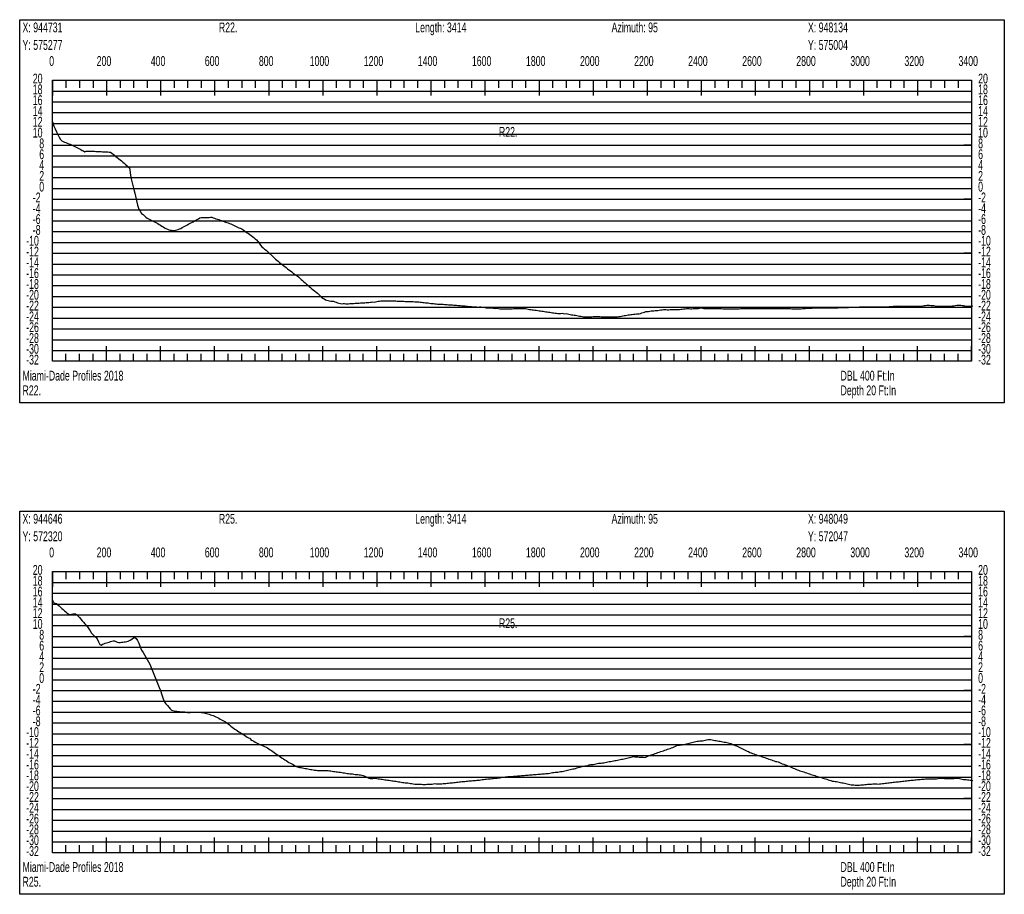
# Model space of a CAD drawing. Header units: feet. Extents: x 1 to 30, y -268 to -1.
# Tile 79 of 94: x 11.11 to 20.21, y -54.54 to -46.45. Entities that reach past the tile are written whole.
import ezdxf

# ---------------------------------------------------------------- set-up
doc = ezdxf.new("R2010")
doc.units = ezdxf.units.FT
doc.header["$MEASUREMENT"] = 0
doc.layers.add('LABELS', color=7, linetype='Continuous')
doc.layers.add('XSECTION', color=7, linetype='Continuous')

msp = doc.modelspace()

# ---------------------------------------------------------------- linework, layer by layer
at = {"layer": 'XSECTION', "color": 0, "linetype": 'Continuous'}
for points in [[(11.106, -46.45), (20.212, -46.45), (20.212, -49.995), (11.106, -49.995), (11.106, -46.45)], [(11.409, -47.01), (19.909, -47.01), (19.909, -49.61), (11.409, -49.61), (11.409, -47.01)], [(11.409, -47.01), (11.409, -47.151)], [(11.409, -47.01), (11.409, -47.151)], [(11.409, -47.01), (11.409, -47.08)], [(11.409, -47.01), (11.409, -47.08)], [(11.534, -47.01), (11.534, -47.08)], [(11.659, -47.01), (11.659, -47.08)], [(11.784, -47.01), (11.784, -47.08)], [(11.909, -47.01), (11.909, -47.151)], [(11.909, -47.01), (11.909, -47.08)], [(12.034, -47.01), (12.034, -47.08)], [(12.159, -47.01), (12.159, -47.08)], [(12.284, -47.01), (12.284, -47.08)], [(12.409, -47.01), (12.409, -47.151)], [(12.409, -47.01), (12.409, -47.08)], [(12.534, -47.01), (12.534, -47.08)], [(12.659, -47.01), (12.659, -47.08)], [(12.784, -47.01), (12.784, -47.08)], [(12.909, -47.01), (12.909, -47.151)], [(12.909, -47.01), (12.909, -47.08)], [(13.034, -47.01), (13.034, -47.08)], [(13.159, -47.01), (13.159, -47.08)], [(13.284, -47.01), (13.284, -47.08)], [(13.409, -47.01), (13.409, -47.151)], [(13.409, -47.01), (13.409, -47.08)], [(13.534, -47.01), (13.534, -47.08)], [(13.659, -47.01), (13.659, -47.08)], [(13.784, -47.01), (13.784, -47.08)], [(13.909, -47.01), (13.909, -47.151)], [(13.909, -47.01), (13.909, -47.08)], [(14.034, -47.01), (14.034, -47.08)], [(14.159, -47.01), (14.159, -47.08)], [(14.284, -47.01), (14.284, -47.08)], [(14.409, -47.01), (14.409, -47.151)], [(14.409, -47.01), (14.409, -47.08)], [(14.534, -47.01), (14.534, -47.08)], [(14.659, -47.01), (14.659, -47.08)], [(14.784, -47.01), (14.784, -47.08)], [(14.909, -47.01), (14.909, -47.151)], [(14.909, -47.01), (14.909, -47.08)], [(15.034, -47.01), (15.034, -47.08)], [(15.159, -47.01), (15.159, -47.08)], [(15.284, -47.01), (15.284, -47.08)], [(15.409, -47.01), (15.409, -47.151)], [(15.409, -47.01), (15.409, -47.08)], [(15.534, -47.01), (15.534, -47.08)], [(15.659, -47.01), (15.659, -47.08)], [(15.784, -47.01), (15.784, -47.08)], [(15.909, -47.01), (15.909, -47.151)], [(15.909, -47.01), (15.909, -47.08)], [(16.034, -47.01), (16.034, -47.08)], [(16.159, -47.01), (16.159, -47.08)], [(16.284, -47.01), (16.284, -47.08)], [(16.409, -47.01), (16.409, -47.151)], [(16.409, -47.01), (16.409, -47.08)], [(16.534, -47.01), (16.534, -47.08)], [(16.659, -47.01), (16.659, -47.08)], [(16.784, -47.01), (16.784, -47.08)], [(16.909, -47.01), (16.909, -47.151)], [(16.909, -47.01), (16.909, -47.08)], [(17.034, -47.01), (17.034, -47.08)], [(17.159, -47.01), (17.159, -47.08)], [(17.284, -47.01), (17.284, -47.08)], [(17.409, -47.01), (17.409, -47.151)], [(17.409, -47.01), (17.409, -47.08)], [(17.534, -47.01), (17.534, -47.08)], [(17.659, -47.01), (17.659, -47.08)], [(17.784, -47.01), (17.784, -47.08)], [(17.909, -47.01), (17.909, -47.151)], [(17.909, -47.01), (17.909, -47.08)], [(18.034, -47.01), (18.034, -47.08)], [(18.159, -47.01), (18.159, -47.08)], [(18.284, -47.01), (18.284, -47.08)], [(18.409, -47.01), (18.409, -47.151)], [(18.409, -47.01), (18.409, -47.08)], [(18.534, -47.01), (18.534, -47.08)], [(18.659, -47.01), (18.659, -47.08)], [(18.784, -47.01), (18.784, -47.08)], [(18.909, -47.01), (18.909, -47.151)], [(18.909, -47.01), (18.909, -47.08)], [(19.034, -47.01), (19.034, -47.08)], [(19.159, -47.01), (19.159, -47.08)], [(19.284, -47.01), (19.284, -47.08)], [(19.409, -47.01), (19.409, -47.151)], [(19.409, -47.01), (19.409, -47.08)], [(19.534, -47.01), (19.534, -47.08)], [(19.659, -47.01), (19.659, -47.08)], [(19.784, -47.01), (19.784, -47.08)], [(19.909, -47.01), (19.909, -47.151)], [(19.909, -47.01), (19.909, -47.08)], [(11.409, -47.61), (11.479, -47.61)], [(19.909, -47.61), (19.839, -47.61)], [(11.409, -48.11), (11.479, -48.11)], [(19.909, -48.11), (19.839, -48.11)], [(11.409, -48.61), (11.479, -48.61)], [(19.909, -48.61), (19.839, -48.61)], [(11.409, -49.11), (11.479, -49.11)], [(19.909, -49.11), (19.839, -49.11)], [(11.409, -49.61), (11.409, -49.469)], [(11.409, -49.61), (11.409, -49.469)], [(11.909, -49.61), (11.909, -49.469)], [(12.409, -49.61), (12.409, -49.469)], [(12.909, -49.61), (12.909, -49.469)], [(13.409, -49.61), (13.409, -49.469)], [(13.909, -49.61), (13.909, -49.469)], [(14.409, -49.61), (14.409, -49.469)], [(14.909, -49.61), (14.909, -49.469)], [(15.409, -49.61), (15.409, -49.469)], [(15.909, -49.61), (15.909, -49.469)], [(16.409, -49.61), (16.409, -49.469)], [(16.909, -49.61), (16.909, -49.469)], [(17.409, -49.61), (17.409, -49.469)], [(17.909, -49.61), (17.909, -49.469)], [(18.409, -49.61), (18.409, -49.469)], [(18.909, -49.61), (18.909, -49.469)], [(19.409, -49.61), (19.409, -49.469)], [(19.909, -49.61), (19.909, -49.469)], [(11.409, -49.61), (11.409, -49.54)], [(11.409, -49.61), (11.409, -49.54)], [(11.534, -49.61), (11.534, -49.54)], [(11.659, -49.61), (11.659, -49.54)], [(11.784, -49.61), (11.784, -49.54)], [(11.909, -49.61), (11.909, -49.54)], [(12.034, -49.61), (12.034, -49.54)], [(12.159, -49.61), (12.159, -49.54)], [(12.284, -49.61), (12.284, -49.54)], [(12.409, -49.61), (12.409, -49.54)], [(12.534, -49.61), (12.534, -49.54)], [(12.659, -49.61), (12.659, -49.54)], [(12.784, -49.61), (12.784, -49.54)], [(12.909, -49.61), (12.909, -49.54)], [(13.034, -49.61), (13.034, -49.54)], [(13.159, -49.61), (13.159, -49.54)], [(13.284, -49.61), (13.284, -49.54)], [(13.409, -49.61), (13.409, -49.54)], [(13.534, -49.61), (13.534, -49.54)], [(13.659, -49.61), (13.659, -49.54)], [(13.784, -49.61), (13.784, -49.54)], [(13.909, -49.61), (13.909, -49.54)], [(14.034, -49.61), (14.034, -49.54)], [(14.159, -49.61), (14.159, -49.54)], [(14.284, -49.61), (14.284, -49.54)], [(14.409, -49.61), (14.409, -49.54)], [(14.534, -49.61), (14.534, -49.54)], [(14.659, -49.61), (14.659, -49.54)], [(14.784, -49.61), (14.784, -49.54)], [(14.909, -49.61), (14.909, -49.54)], [(15.034, -49.61), (15.034, -49.54)], [(15.159, -49.61), (15.159, -49.54)], [(15.284, -49.61), (15.284, -49.54)], [(15.409, -49.61), (15.409, -49.54)], [(15.534, -49.61), (15.534, -49.54)], [(15.659, -49.61), (15.659, -49.54)], [(15.784, -49.61), (15.784, -49.54)], [(15.909, -49.61), (15.909, -49.54)], [(16.034, -49.61), (16.034, -49.54)], [(16.159, -49.61), (16.159, -49.54)], [(16.284, -49.61), (16.284, -49.54)], [(16.409, -49.61), (16.409, -49.54)], [(16.534, -49.61), (16.534, -49.54)], [(16.659, -49.61), (16.659, -49.54)], [(16.784, -49.61), (16.784, -49.54)], [(16.909, -49.61), (16.909, -49.54)], [(17.034, -49.61), (17.034, -49.54)], [(17.159, -49.61), (17.159, -49.54)], [(17.284, -49.61), (17.284, -49.54)], [(17.409, -49.61), (17.409, -49.54)], [(17.534, -49.61), (17.534, -49.54)], [(17.659, -49.61), (17.659, -49.54)], [(17.784, -49.61), (17.784, -49.54)], [(17.909, -49.61), (17.909, -49.54)], [(18.034, -49.61), (18.034, -49.54)], [(18.159, -49.61), (18.159, -49.54)], [(18.284, -49.61), (18.284, -49.54)], [(18.409, -49.61), (18.409, -49.54)], [(18.534, -49.61), (18.534, -49.54)], [(18.659, -49.61), (18.659, -49.54)], [(18.784, -49.61), (18.784, -49.54)], [(18.909, -49.61), (18.909, -49.54)], [(19.034, -49.61), (19.034, -49.54)], [(19.159, -49.61), (19.159, -49.54)], [(19.284, -49.61), (19.284, -49.54)], [(19.409, -49.61), (19.409, -49.54)], [(19.534, -49.61), (19.534, -49.54)], [(19.659, -49.61), (19.659, -49.54)], [(19.784, -49.61), (19.784, -49.54)], [(19.909, -49.61), (19.909, -49.54)], [(11.106, -50.995), (20.212, -50.995), (20.212, -54.54), (11.106, -54.54), (11.106, -50.995)], [(11.409, -51.555), (19.909, -51.555), (19.909, -54.155), (11.409, -54.155), (11.409, -51.555)], [(11.409, -51.555), (11.409, -51.696)], [(11.409, -51.555), (11.409, -51.696)], [(11.409, -51.555), (11.409, -51.625)], [(11.409, -51.555), (11.409, -51.625)], [(11.534, -51.555), (11.534, -51.625)], [(11.659, -51.555), (11.659, -51.625)], [(11.784, -51.555), (11.784, -51.625)], [(11.909, -51.555), (11.909, -51.696)], [(11.909, -51.555), (11.909, -51.625)], [(12.034, -51.555), (12.034, -51.625)], [(12.159, -51.555), (12.159, -51.625)], [(12.284, -51.555), (12.284, -51.625)], [(12.409, -51.555), (12.409, -51.696)], [(12.409, -51.555), (12.409, -51.625)], [(12.534, -51.555), (12.534, -51.625)], [(12.659, -51.555), (12.659, -51.625)], [(12.784, -51.555), (12.784, -51.625)], [(12.909, -51.555), (12.909, -51.696)], [(12.909, -51.555), (12.909, -51.625)], [(13.034, -51.555), (13.034, -51.625)], [(13.159, -51.555), (13.159, -51.625)], [(13.284, -51.555), (13.284, -51.625)], [(13.409, -51.555), (13.409, -51.696)], [(13.409, -51.555), (13.409, -51.625)], [(13.534, -51.555), (13.534, -51.625)], [(13.659, -51.555), (13.659, -51.625)], [(13.784, -51.555), (13.784, -51.625)], [(13.909, -51.555), (13.909, -51.696)], [(13.909, -51.555), (13.909, -51.625)], [(14.034, -51.555), (14.034, -51.625)], [(14.159, -51.555), (14.159, -51.625)], [(14.284, -51.555), (14.284, -51.625)], [(14.409, -51.555), (14.409, -51.696)], [(14.409, -51.555), (14.409, -51.625)], [(14.534, -51.555), (14.534, -51.625)], [(14.659, -51.555), (14.659, -51.625)], [(14.784, -51.555), (14.784, -51.625)], [(14.909, -51.555), (14.909, -51.696)], [(14.909, -51.555), (14.909, -51.625)], [(15.034, -51.555), (15.034, -51.625)], [(15.159, -51.555), (15.159, -51.625)], [(15.284, -51.555), (15.284, -51.625)], [(15.409, -51.555), (15.409, -51.696)], [(15.409, -51.555), (15.409, -51.625)], [(15.534, -51.555), (15.534, -51.625)], [(15.659, -51.555), (15.659, -51.625)], [(15.784, -51.555), (15.784, -51.625)], [(15.909, -51.555), (15.909, -51.696)], [(15.909, -51.555), (15.909, -51.625)], [(16.034, -51.555), (16.034, -51.625)], [(16.159, -51.555), (16.159, -51.625)], [(16.284, -51.555), (16.284, -51.625)], [(16.409, -51.555), (16.409, -51.696)], [(16.409, -51.555), (16.409, -51.625)], [(16.534, -51.555), (16.534, -51.625)], [(16.659, -51.555), (16.659, -51.625)], [(16.784, -51.555), (16.784, -51.625)], [(16.909, -51.555), (16.909, -51.696)], [(16.909, -51.555), (16.909, -51.625)], [(17.034, -51.555), (17.034, -51.625)], [(17.159, -51.555), (17.159, -51.625)], [(17.284, -51.555), (17.284, -51.625)], [(17.409, -51.555), (17.409, -51.696)], [(17.409, -51.555), (17.409, -51.625)], [(17.534, -51.555), (17.534, -51.625)], [(17.659, -51.555), (17.659, -51.625)], [(17.784, -51.555), (17.784, -51.625)], [(17.909, -51.555), (17.909, -51.696)], [(17.909, -51.555), (17.909, -51.625)], [(18.034, -51.555), (18.034, -51.625)], [(18.159, -51.555), (18.159, -51.625)], [(18.284, -51.555), (18.284, -51.625)], [(18.409, -51.555), (18.409, -51.696)], [(18.409, -51.555), (18.409, -51.625)], [(18.534, -51.555), (18.534, -51.625)], [(18.659, -51.555), (18.659, -51.625)], [(18.784, -51.555), (18.784, -51.625)], [(18.909, -51.555), (18.909, -51.696)], [(18.909, -51.555), (18.909, -51.625)], [(19.034, -51.555), (19.034, -51.625)], [(19.159, -51.555), (19.159, -51.625)], [(19.284, -51.555), (19.284, -51.625)], [(19.409, -51.555), (19.409, -51.696)], [(19.409, -51.555), (19.409, -51.625)], [(19.534, -51.555), (19.534, -51.625)], [(19.659, -51.555), (19.659, -51.625)], [(19.784, -51.555), (19.784, -51.625)], [(19.909, -51.555), (19.909, -51.696)], [(19.909, -51.555), (19.909, -51.625)], [(11.409, -52.155), (11.479, -52.155)], [(19.909, -52.155), (19.839, -52.155)], [(11.409, -52.655), (11.479, -52.655)], [(19.909, -52.655), (19.839, -52.655)], [(11.409, -53.155), (11.479, -53.155)], [(19.909, -53.155), (19.839, -53.155)], [(11.409, -53.655), (11.479, -53.655)], [(19.909, -53.655), (19.839, -53.655)], [(11.409, -54.155), (11.409, -54.014)], [(11.409, -54.155), (11.409, -54.014)], [(11.409, -54.155), (11.409, -54.085)], [(11.409, -54.155), (11.409, -54.085)], [(11.534, -54.155), (11.534, -54.085)], [(11.659, -54.155), (11.659, -54.085)], [(11.784, -54.155), (11.784, -54.085)], [(11.909, -54.155), (11.909, -54.014)], [(11.909, -54.155), (11.909, -54.085)], [(12.034, -54.155), (12.034, -54.085)], [(12.159, -54.155), (12.159, -54.085)], [(12.284, -54.155), (12.284, -54.085)], [(12.409, -54.155), (12.409, -54.014)], [(12.409, -54.155), (12.409, -54.085)], [(12.534, -54.155), (12.534, -54.085)], [(12.659, -54.155), (12.659, -54.085)], [(12.784, -54.155), (12.784, -54.085)], [(12.909, -54.155), (12.909, -54.014)], [(12.909, -54.155), (12.909, -54.085)], [(13.034, -54.155), (13.034, -54.085)], [(13.159, -54.155), (13.159, -54.085)], [(13.284, -54.155), (13.284, -54.085)], [(13.409, -54.155), (13.409, -54.014)], [(13.409, -54.155), (13.409, -54.085)], [(13.534, -54.155), (13.534, -54.085)], [(13.659, -54.155), (13.659, -54.085)], [(13.784, -54.155), (13.784, -54.085)], [(13.909, -54.155), (13.909, -54.014)], [(13.909, -54.155), (13.909, -54.085)], [(14.034, -54.155), (14.034, -54.085)], [(14.159, -54.155), (14.159, -54.085)], [(14.284, -54.155), (14.284, -54.085)], [(14.409, -54.155), (14.409, -54.014)], [(14.409, -54.155), (14.409, -54.085)], [(14.534, -54.155), (14.534, -54.085)], [(14.659, -54.155), (14.659, -54.085)], [(14.784, -54.155), (14.784, -54.085)], [(14.909, -54.155), (14.909, -54.014)], [(14.909, -54.155), (14.909, -54.085)], [(15.034, -54.155), (15.034, -54.085)], [(15.159, -54.155), (15.159, -54.085)], [(15.284, -54.155), (15.284, -54.085)], [(15.409, -54.155), (15.409, -54.014)], [(15.409, -54.155), (15.409, -54.085)], [(15.534, -54.155), (15.534, -54.085)], [(15.659, -54.155), (15.659, -54.085)], [(15.784, -54.155), (15.784, -54.085)], [(15.909, -54.155), (15.909, -54.014)], [(15.909, -54.155), (15.909, -54.085)], [(16.034, -54.155), (16.034, -54.085)], [(16.159, -54.155), (16.159, -54.085)], [(16.284, -54.155), (16.284, -54.085)], [(16.409, -54.155), (16.409, -54.014)], [(16.409, -54.155), (16.409, -54.085)], [(16.534, -54.155), (16.534, -54.085)], [(16.659, -54.155), (16.659, -54.085)], [(16.784, -54.155), (16.784, -54.085)], [(16.909, -54.155), (16.909, -54.014)], [(16.909, -54.155), (16.909, -54.085)], [(17.034, -54.155), (17.034, -54.085)], [(17.159, -54.155), (17.159, -54.085)], [(17.284, -54.155), (17.284, -54.085)], [(17.409, -54.155), (17.409, -54.014)], [(17.409, -54.155), (17.409, -54.085)], [(17.534, -54.155), (17.534, -54.085)], [(17.659, -54.155), (17.659, -54.085)], [(17.784, -54.155), (17.784, -54.085)], [(17.909, -54.155), (17.909, -54.014)], [(17.909, -54.155), (17.909, -54.085)], [(18.034, -54.155), (18.034, -54.085)], [(18.159, -54.155), (18.159, -54.085)], [(18.284, -54.155), (18.284, -54.085)], [(18.409, -54.155), (18.409, -54.014)], [(18.409, -54.155), (18.409, -54.085)], [(18.534, -54.155), (18.534, -54.085)], [(18.659, -54.155), (18.659, -54.085)], [(18.784, -54.155), (18.784, -54.085)], [(18.909, -54.155), (18.909, -54.014)], [(18.909, -54.155), (18.909, -54.085)], [(19.034, -54.155), (19.034, -54.085)], [(19.159, -54.155), (19.159, -54.085)], [(19.284, -54.155), (19.284, -54.085)], [(19.409, -54.155), (19.409, -54.014)], [(19.409, -54.155), (19.409, -54.085)], [(19.534, -54.155), (19.534, -54.085)], [(19.659, -54.155), (19.659, -54.085)], [(19.784, -54.155), (19.784, -54.085)], [(19.909, -54.155), (19.909, -54.014)], [(19.909, -54.155), (19.909, -54.085)]]:
    msp.add_lwpolyline(points, dxfattribs=at)
at = {"layer": 'XSECTION', "color": 0}
for points in [[(11.409, -47.11), (19.909, -47.11)], [(11.409, -47.21), (19.909, -47.21)], [(11.409, -47.31), (19.909, -47.31)], [(11.409, -47.41), (19.909, -47.41)], [(11.409, -47.51), (19.909, -47.51)], [(11.409, -47.61), (19.909, -47.61)], [(11.409, -47.71), (19.909, -47.71)], [(11.409, -47.81), (19.909, -47.81)], [(11.409, -47.91), (19.909, -47.91)], [(11.409, -48.01), (19.909, -48.01)], [(11.409, -48.11), (19.909, -48.11)], [(11.409, -48.21), (19.909, -48.21)], [(11.409, -48.31), (19.909, -48.31)], [(11.409, -48.41), (19.909, -48.41)], [(11.409, -48.51), (19.909, -48.51)], [(11.409, -48.61), (19.909, -48.61)], [(11.409, -48.71), (19.909, -48.71)], [(11.409, -48.81), (19.909, -48.81)], [(11.409, -48.91), (19.909, -48.91)], [(11.409, -49.01), (19.909, -49.01)], [(11.409, -49.11), (19.909, -49.11)], [(11.409, -49.21), (19.909, -49.21)], [(11.409, -49.31), (19.909, -49.31)], [(11.409, -49.41), (19.909, -49.41)], [(11.409, -49.51), (19.909, -49.51)], [(11.409, -51.655), (19.909, -51.655)], [(11.409, -51.755), (19.909, -51.755)], [(11.409, -51.855), (19.909, -51.855)], [(11.409, -51.955), (19.909, -51.955)], [(11.409, -52.055), (19.909, -52.055)], [(11.409, -52.155), (19.909, -52.155)], [(11.409, -52.255), (19.909, -52.255)], [(11.409, -52.355), (19.909, -52.355)], [(11.409, -52.455), (19.909, -52.455)], [(11.409, -52.555), (19.909, -52.555)], [(11.409, -52.655), (19.909, -52.655)], [(11.409, -52.755), (19.909, -52.755)], [(11.409, -52.855), (19.909, -52.855)], [(11.409, -52.955), (19.909, -52.955)], [(11.409, -53.055), (19.909, -53.055)], [(11.409, -53.155), (19.909, -53.155)], [(11.409, -53.255), (19.909, -53.255)], [(11.409, -53.355), (19.909, -53.355)], [(11.409, -53.455), (19.909, -53.455)], [(11.409, -53.555), (19.909, -53.555)], [(11.409, -53.655), (19.909, -53.655)], [(11.409, -53.755), (19.909, -53.755)], [(11.409, -53.855), (19.909, -53.855)], [(11.409, -53.955), (19.909, -53.955)], [(11.409, -54.055), (19.909, -54.055)]]:
    msp.add_lwpolyline(points, dxfattribs=at)
at = {"layer": 'XSECTION', "color": 5, "linetype": 'Continuous'}
for points in [[(11.409, -47.394), (11.4215, -47.436), (11.434, -47.461), (11.4465, -47.4865), (11.459, -47.512), (11.4715, -47.5375), (11.484, -47.5575), (11.4965, -47.57), (11.509, -47.5775), (11.5215, -47.5825), (11.534, -47.5875), (11.5465, -47.5925), (11.559, -47.597), (11.5715, -47.602), (11.584, -47.6075), (11.5965, -47.6135), (11.609, -47.62), (11.6215, -47.6265), (11.634, -47.633), (11.6465, -47.639), (11.659, -47.6455), (11.6715, -47.652), (11.684, -47.6585), (11.6965, -47.6645), (11.709, -47.6715), (11.7215, -47.666), (11.734, -47.666), (11.7465, -47.666), (11.759, -47.666), (11.7715, -47.666), (11.784, -47.6665), (11.7965, -47.6675), (11.809, -47.668), (11.8215, -47.6685), (11.834, -47.669), (11.8465, -47.6695), (11.859, -47.6705), (11.8715, -47.671), (11.884, -47.6715), (11.8965, -47.672), (11.909, -47.6725), (11.9215, -47.673), (11.934, -47.674), (11.9465, -47.6745), (11.959, -47.6835), (11.9715, -47.694), (11.984, -47.7045), (11.9965, -47.715), (12.009, -47.7255), (12.0215, -47.736), (12.034, -47.7465), (12.0465, -47.757), (12.059, -47.7675), (12.0715, -47.778), (12.084, -47.7885), (12.0965, -47.799), (12.109, -47.8095), (12.1215, -47.82), (12.134, -47.9105), (12.1465, -47.959), (12.159, -48.007), (12.1715, -48.0555), (12.184, -48.109), (12.1965, -48.165), (12.209, -48.2025), (12.2215, -48.222), (12.234, -48.2415), (12.2465, -48.2525), (12.259, -48.263), (12.2715, -48.2775), (12.284, -48.286), (12.2965, -48.292), (12.309, -48.298), (12.3215, -48.304), (12.334, -48.31), (12.3465, -48.316), (12.359, -48.3225), (12.3715, -48.329), (12.384, -48.336), (12.3965, -48.343), (12.409, -48.351), (12.4215, -48.359), (12.434, -48.3665), (12.4465, -48.3745), (12.459, -48.3825), (12.4715, -48.388), (12.484, -48.3925), (12.4965, -48.396), (12.509, -48.3975), (12.5215, -48.3995), (12.534, -48.4), (12.5465, -48.397), (12.559, -48.3935), (12.5715, -48.3905), (12.584, -48.3855), (12.5965, -48.38), (12.609, -48.373), (12.6215, -48.3665), (12.634, -48.3595), (12.6465, -48.3525), (12.659, -48.346), (12.6715, -48.339), (12.684, -48.332), (12.6965, -48.325), (12.709, -48.3185), (12.7215, -48.3115), (12.734, -48.3045), (12.7465, -48.2975), (12.759, -48.291), (12.7715, -48.284), (12.784, -48.2805), (12.7965, -48.2805), (12.809, -48.2805), (12.8215, -48.2805), (12.834, -48.281), (12.8465, -48.281), (12.859, -48.281), (12.8715, -48.278), (12.884, -48.2775), (12.8965, -48.282), (12.909, -48.2865), (12.9215, -48.2905), (12.934, -48.295), (12.9465, -48.2995), (12.959, -48.304), (12.9715, -48.3085), (12.984, -48.313), (12.9965, -48.317), (13.009, -48.3215), (13.0215, -48.326), (13.034, -48.3305), (13.0465, -48.335), (13.059, -48.3395), (13.0715, -48.3445), (13.084, -48.3505), (13.0965, -48.3565), (13.109, -48.3625), (13.1215, -48.3685), (13.134, -48.3745), (13.1465, -48.379), (13.159, -48.3855), (13.1715, -48.394), (13.184, -48.4025), (13.1965, -48.4115), (13.209, -48.42), (13.2215, -48.429), (13.234, -48.4375), (13.2465, -48.4465), (13.259, -48.455), (13.2715, -48.4645), (13.284, -48.4755), (13.2965, -48.4865), (13.309, -48.5015), (13.3215, -48.518), (13.334, -48.5345), (13.3465, -48.5505), (13.359, -48.5615), (13.3715, -48.572), (13.384, -48.582), (13.3965, -48.593), (13.409, -48.605), (13.4215, -48.6165), (13.434, -48.6285), (13.4465, -48.64), (13.459, -48.652), (13.4715, -48.665), (13.484, -48.675), (13.4965, -48.6845), (13.509, -48.6945), (13.5215, -48.704), (13.534, -48.714), (13.5465, -48.7235), (13.559, -48.7335), (13.5715, -48.7435), (13.584, -48.7535), (13.5965, -48.7635), (13.609, -48.7735), (13.6215, -48.7835), (13.634, -48.7935), (13.6465, -48.8025), (13.659, -48.8095), (13.6715, -48.8195), (13.684, -48.83), (13.6965, -48.841), (13.709, -48.852), (13.7215, -48.863), (13.734, -48.8735), (13.7465, -48.8845), (13.759, -48.895), (13.7715, -48.9055), (13.784, -48.9165), (13.7965, -48.927), (13.809, -48.938), (13.8215, -48.9485), (13.834, -48.9595), (13.8465, -48.97), (13.859, -48.981), (13.8715, -48.9925), (13.884, -49.004), (13.8965, -49.016), (13.909, -49.025), (13.9215, -49.0325), (13.934, -49.04), (13.9465, -49.044), (13.959, -49.048), (13.9715, -49.051), (13.984, -49.053), (13.9965, -49.0545), (14.009, -49.055), (14.0215, -49.0595), (14.034, -49.064), (14.0465, -49.0675), (14.059, -49.0715), (14.0715, -49.075), (14.084, -49.079), (14.0965, -49.0765), (14.109, -49.0745), (14.1215, -49.079), (14.134, -49.078), (14.1465, -49.0775), (14.159, -49.0765), (14.1715, -49.0755), (14.184, -49.075), (14.1965, -49.074), (14.209, -49.0735), (14.2215, -49.0725), (14.234, -49.0715), (14.2465, -49.071), (14.259, -49.07), (14.2715, -49.069), (14.284, -49.0685), (14.2965, -49.0675), (14.309, -49.067), (14.3215, -49.066), (14.334, -49.0645), (14.3465, -49.0635), (14.359, -49.062), (14.3715, -49.061), (14.384, -49.0615), (14.3965, -49.06), (14.409, -49.0555), (14.4215, -49.0545), (14.434, -49.053), (14.4465, -49.052), (14.459, -49.051), (14.4715, -49.05), (14.484, -49.05), (14.4965, -49.05), (14.509, -49.05), (14.5215, -49.05), (14.534, -49.0505), (14.5465, -49.0505), (14.559, -49.051), (14.5715, -49.0515), (14.584, -49.052), (14.5965, -49.0525), (14.609, -49.053), (14.6215, -49.0535), (14.634, -49.054), (14.6465, -49.0545), (14.659, -49.055), (14.6715, -49.0555), (14.684, -49.056), (14.6965, -49.0565), (14.709, -49.057), (14.7215, -49.0575), (14.734, -49.058), (14.7465, -49.058), (14.759, -49.0585), (14.7715, -49.059), (14.784, -49.0595), (14.7965, -49.0605), (14.809, -49.062), (14.8215, -49.0635), (14.834, -49.065), (14.8465, -49.0665), (14.859, -49.068), (14.8715, -49.0695), (14.884, -49.07), (14.8965, -49.0715), (14.909, -49.0745), (14.9215, -49.075), (14.934, -49.076), (14.9465, -49.077), (14.959, -49.0785), (14.9715, -49.08), (14.984, -49.08), (14.9965, -49.0805), (15.009, -49.0815), (15.0215, -49.0825), (15.034, -49.0835), (15.0465, -49.0845), (15.059, -49.0855), (15.0715, -49.086), (15.084, -49.087), (15.0965, -49.088), (15.109, -49.089), (15.1215, -49.09), (15.134, -49.091), (15.1465, -49.092), (15.159, -49.093), (15.1715, -49.094), (15.184, -49.095), (15.1965, -49.096), (15.209, -49.097), (15.2215, -49.0975), (15.234, -49.0985), (15.2465, -49.101), (15.259, -49.1035), (15.2715, -49.104), (15.284, -49.104), (15.2965, -49.105), (15.309, -49.105), (15.3215, -49.105), (15.334, -49.106), (15.3465, -49.1095), (15.359, -49.105), (15.3715, -49.105), (15.384, -49.11), (15.3965, -49.11), (15.409, -49.1135), (15.4215, -49.115), (15.434, -49.115), (15.4465, -49.115), (15.459, -49.115), (15.4715, -49.1155), (15.484, -49.117), (15.4965, -49.1185), (15.509, -49.12), (15.5215, -49.1195), (15.534, -49.121), (15.5465, -49.125), (15.559, -49.125), (15.5715, -49.125), (15.584, -49.125), (15.5965, -49.125), (15.609, -49.1245), (15.6215, -49.124), (15.634, -49.1235), (15.6465, -49.123), (15.659, -49.123), (15.6715, -49.1225), (15.684, -49.122), (15.6965, -49.1215), (15.709, -49.121), (15.7215, -49.121), (15.734, -49.1205), (15.7465, -49.12), (15.759, -49.12), (15.7715, -49.12), (15.784, -49.122), (15.7965, -49.125), (15.809, -49.129), (15.8215, -49.13), (15.834, -49.131), (15.8465, -49.1325), (15.859, -49.1345), (15.8715, -49.1365), (15.884, -49.138), (15.8965, -49.14), (15.909, -49.1415), (15.9215, -49.1435), (15.934, -49.1455), (15.9465, -49.147), (15.959, -49.149), (15.9715, -49.151), (15.984, -49.1525), (15.9965, -49.1545), (16.009, -49.156), (16.0215, -49.158), (16.034, -49.16), (16.0465, -49.1615), (16.059, -49.1635), (16.0715, -49.1655), (16.084, -49.167), (16.0965, -49.169), (16.109, -49.1685), (16.1215, -49.1655), (16.134, -49.1675), (16.1465, -49.17), (16.159, -49.169), (16.1715, -49.172), (16.184, -49.175), (16.1965, -49.178), (16.209, -49.18), (16.2215, -49.1815), (16.234, -49.1825), (16.2465, -49.184), (16.259, -49.1855), (16.2715, -49.189), (16.284, -49.1915), (16.2965, -49.1935), (16.309, -49.196), (16.3215, -49.198), (16.334, -49.2), (16.3465, -49.2), (16.359, -49.2), (16.3715, -49.2), (16.384, -49.2), (16.3965, -49.1975), (16.409, -49.195), (16.4215, -49.195), (16.434, -49.195), (16.4465, -49.1955), (16.459, -49.196), (16.4715, -49.1965), (16.484, -49.197), (16.4965, -49.1975), (16.509, -49.198), (16.5215, -49.1985), (16.534, -49.199), (16.5465, -49.1995), (16.559, -49.2), (16.5715, -49.2), (16.584, -49.2), (16.5965, -49.2), (16.609, -49.2), (16.6215, -49.2), (16.634, -49.1995), (16.6465, -49.196), (16.659, -49.194), (16.6715, -49.1925), (16.684, -49.1885), (16.6965, -49.1865), (16.709, -49.185), (16.7215, -49.183), (16.734, -49.1815), (16.7465, -49.1795), (16.759, -49.178), (16.7715, -49.176), (16.784, -49.1745), (16.7965, -49.1725), (16.809, -49.171), (16.8215, -49.17), (16.834, -49.17), (16.8465, -49.167), (16.859, -49.163), (16.8715, -49.159), (16.884, -49.1545), (16.8965, -49.1505), (16.909, -49.15), (16.9215, -49.1495), (16.934, -49.1465), (16.9465, -49.1445), (16.959, -49.143), (16.9715, -49.1415), (16.984, -49.14), (16.9965, -49.14), (17.009, -49.139), (17.0215, -49.1365), (17.034, -49.135), (17.0465, -49.1335), (17.059, -49.132), (17.0715, -49.1305), (17.084, -49.132), (17.0965, -49.134), (17.109, -49.134), (17.1215, -49.131), (17.134, -49.13), (17.1465, -49.13), (17.159, -49.13), (17.1715, -49.13), (17.184, -49.13), (17.1965, -49.13), (17.209, -49.13), (17.2215, -49.1285), (17.234, -49.127), (17.2465, -49.1255), (17.259, -49.1235), (17.2715, -49.1215), (17.284, -49.1205), (17.2965, -49.1225), (17.309, -49.1245), (17.3215, -49.124), (17.334, -49.1215), (17.3465, -49.12), (17.359, -49.12), (17.3715, -49.12), (17.384, -49.12), (17.3965, -49.1195), (17.409, -49.1165), (17.4215, -49.117), (17.434, -49.12), (17.4465, -49.12), (17.459, -49.12), (17.4715, -49.12), (17.484, -49.12), (17.4965, -49.12), (17.509, -49.12), (17.5215, -49.12), (17.534, -49.12), (17.5465, -49.12), (17.559, -49.12), (17.5715, -49.12), (17.584, -49.12), (17.5965, -49.122), (17.609, -49.124), (17.6215, -49.125), (17.634, -49.125), (17.6465, -49.125), (17.659, -49.125), (17.6715, -49.125), (17.684, -49.125), (17.6965, -49.125), (17.709, -49.125), (17.7215, -49.125), (17.734, -49.125), (17.7465, -49.125), (17.759, -49.124), (17.7715, -49.1225), (17.784, -49.1215), (17.7965, -49.12), (17.809, -49.12), (17.8215, -49.12), (17.834, -49.12), (17.8465, -49.12), (17.859, -49.1205), (17.8715, -49.1205), (17.884, -49.1205), (17.8965, -49.1205), (17.909, -49.1205), (17.9215, -49.1205), (17.934, -49.1205), (17.9465, -49.1205), (17.959, -49.1205), (17.9715, -49.1205), (17.984, -49.1205), (17.9965, -49.1205), (18.009, -49.1205), (18.0215, -49.1205), (18.034, -49.1205), (18.0465, -49.1205), (18.059, -49.1205), (18.0715, -49.1205), (18.084, -49.1205), (18.0965, -49.1205), (18.109, -49.1205), (18.1215, -49.1205), (18.134, -49.1205), (18.1465, -49.1205), (18.159, -49.1205), (18.1715, -49.121), (18.184, -49.121), (18.1965, -49.121), (18.209, -49.1215), (18.2215, -49.122), (18.234, -49.1225), (18.2465, -49.123), (18.259, -49.1235), (18.2715, -49.124), (18.284, -49.1245), (18.2965, -49.1255), (18.309, -49.126), (18.3215, -49.125), (18.334, -49.1235), (18.3465, -49.122), (18.359, -49.1205), (18.3715, -49.12), (18.384, -49.1195), (18.3965, -49.1185), (18.409, -49.118), (18.4215, -49.1175), (18.434, -49.117), (18.4465, -49.116), (18.459, -49.1155), (18.4715, -49.1155), (18.484, -49.1155), (18.4965, -49.1155), (18.509, -49.1155), (18.5215, -49.1155), (18.534, -49.1155), (18.5465, -49.1155), (18.559, -49.1155), (18.5715, -49.1155), (18.584, -49.1155), (18.5965, -49.1155), (18.609, -49.1155), (18.6215, -49.1155), (18.634, -49.1155), (18.6465, -49.115), (18.659, -49.1145), (18.6715, -49.114), (18.684, -49.1135), (18.6965, -49.1135), (18.709, -49.113), (18.7215, -49.1125), (18.734, -49.112), (18.7465, -49.1115), (18.759, -49.1115), (18.7715, -49.111), (18.784, -49.1105), (18.7965, -49.11), (18.809, -49.1095), (18.8215, -49.1095), (18.834, -49.109), (18.8465, -49.1085), (18.859, -49.108), (18.8715, -49.1075), (18.884, -49.107), (18.8965, -49.107), (18.909, -49.1065), (18.9215, -49.106), (18.934, -49.1055), (18.9465, -49.105), (18.959, -49.107), (18.9715, -49.1065), (18.984, -49.106), (18.9965, -49.106), (19.009, -49.1055), (19.0215, -49.105), (19.034, -49.105), (19.0465, -49.105), (19.059, -49.105), (19.0715, -49.105), (19.084, -49.105), (19.0965, -49.105), (19.109, -49.105), (19.1215, -49.105), (19.134, -49.105), (19.1465, -49.1035), (19.159, -49.1025), (19.1715, -49.1015), (19.184, -49.1005), (19.1965, -49.0995), (19.209, -49.0985), (19.2215, -49.098), (19.234, -49.099), (19.2465, -49.1), (19.259, -49.1), (19.2715, -49.1), (19.284, -49.1), (19.2965, -49.1), (19.309, -49.1), (19.3215, -49.1), (19.334, -49.1), (19.3465, -49.1), (19.359, -49.1), (19.3715, -49.1), (19.384, -49.1), (19.3965, -49.1), (19.409, -49.1), (19.4215, -49.1), (19.434, -49.1), (19.4465, -49.1), (19.459, -49.0965), (19.4715, -49.095), (19.484, -49.095), (19.4965, -49.092), (19.509, -49.0905), (19.5215, -49.0915), (19.534, -49.0925), (19.5465, -49.0935), (19.559, -49.095), (19.5715, -49.0955), (19.584, -49.099), (19.5965, -49.1), (19.609, -49.1), (19.6215, -49.1), (19.634, -49.1), (19.6465, -49.1), (19.659, -49.1), (19.6715, -49.1005), (19.684, -49.1005), (19.6965, -49.1005), (19.709, -49.1005), (19.7215, -49.1), (19.734, -49.098), (19.7465, -49.096), (19.759, -49.093), (19.7715, -49.0905), (19.784, -49.0905), (19.7965, -49.0905), (19.809, -49.0905), (19.8215, -49.0925), (19.834, -49.095), (19.8465, -49.0975), (19.859, -49.1), (19.8715, -49.1005), (19.884, -49.0995), (19.8965, -49.099), (19.909, -49.0985), (19.9215, -49.098)], [(11.409, -51.819), (11.4215, -51.8435), (11.434, -51.8465), (11.4465, -51.8515), (11.459, -51.8625), (11.4715, -51.873), (11.484, -51.884), (11.4965, -51.895), (11.509, -51.906), (11.5215, -51.9165), (11.534, -51.9275), (11.5465, -51.9385), (11.559, -51.949), (11.5715, -51.9515), (11.584, -51.9495), (11.5965, -51.947), (11.609, -51.9445), (11.6215, -51.946), (11.634, -51.9555), (11.6465, -51.966), (11.659, -51.9805), (11.6715, -51.9945), (11.684, -52.009), (11.6965, -52.023), (11.709, -52.0375), (11.7215, -52.0515), (11.734, -52.0665), (11.7465, -52.085), (11.759, -52.104), (11.7715, -52.123), (11.784, -52.139), (11.7965, -52.151), (11.809, -52.1625), (11.8215, -52.1755), (11.834, -52.204), (11.8465, -52.228), (11.859, -52.236), (11.8715, -52.2265), (11.884, -52.2225), (11.8965, -52.2185), (11.909, -52.2145), (11.9215, -52.2105), (11.934, -52.2065), (11.9465, -52.2025), (11.959, -52.198), (11.9715, -52.194), (11.984, -52.1965), (11.9965, -52.2015), (12.009, -52.207), (12.0215, -52.2115), (12.034, -52.21), (12.0465, -52.208), (12.059, -52.2065), (12.0715, -52.205), (12.084, -52.2035), (12.0965, -52.2015), (12.109, -52.197), (12.1215, -52.192), (12.134, -52.185), (12.1465, -52.176), (12.159, -52.167), (12.1715, -52.1645), (12.184, -52.1725), (12.1965, -52.193), (12.209, -52.218), (12.2215, -52.252), (12.234, -52.2805), (12.2465, -52.3025), (12.259, -52.324), (12.2715, -52.346), (12.284, -52.3675), (12.2965, -52.3895), (12.309, -52.411), (12.3215, -52.442), (12.334, -52.473), (12.3465, -52.504), (12.359, -52.535), (12.3715, -52.566), (12.384, -52.597), (12.3965, -52.628), (12.409, -52.655), (12.4215, -52.694), (12.434, -52.7325), (12.4465, -52.762), (12.459, -52.778), (12.4715, -52.793), (12.484, -52.808), (12.4965, -52.823), (12.509, -52.8375), (12.5215, -52.8395), (12.534, -52.842), (12.5465, -52.8445), (12.559, -52.847), (12.5715, -52.8485), (12.584, -52.8505), (12.5965, -52.852), (12.609, -52.8525), (12.6215, -52.8525), (12.634, -52.8525), (12.6465, -52.8545), (12.659, -52.857), (12.6715, -52.859), (12.684, -52.857), (12.6965, -52.855), (12.709, -52.855), (12.7215, -52.855), (12.734, -52.855), (12.7465, -52.855), (12.759, -52.855), (12.7715, -52.855), (12.784, -52.857), (12.7965, -52.8595), (12.809, -52.8625), (12.8215, -52.865), (12.834, -52.8675), (12.8465, -52.8705), (12.859, -52.8745), (12.8715, -52.8785), (12.884, -52.883), (12.8965, -52.887), (12.909, -52.891), (12.9215, -52.898), (12.934, -52.905), (12.9465, -52.912), (12.959, -52.9185), (12.9715, -52.9255), (12.984, -52.9325), (12.9965, -52.939), (13.009, -52.946), (13.0215, -52.953), (13.034, -52.9625), (13.0465, -52.973), (13.059, -52.9835), (13.0715, -52.994), (13.084, -53.004), (13.0965, -53.012), (13.109, -53.02), (13.1215, -53.028), (13.134, -53.0365), (13.1465, -53.0445), (13.159, -53.053), (13.1715, -53.061), (13.184, -53.069), (13.1965, -53.0775), (13.209, -53.0855), (13.2215, -53.092), (13.234, -53.0965), (13.2465, -53.1135), (13.259, -53.1185), (13.2715, -53.125), (13.284, -53.1325), (13.2965, -53.1385), (13.309, -53.1445), (13.3215, -53.1505), (13.334, -53.156), (13.3465, -53.162), (13.359, -53.168), (13.3715, -53.174), (13.384, -53.18), (13.3965, -53.186), (13.409, -53.194), (13.4215, -53.2025), (13.434, -53.211), (13.4465, -53.2195), (13.459, -53.228), (13.4715, -53.2365), (13.484, -53.2455), (13.4965, -53.254), (13.509, -53.2625), (13.5215, -53.271), (13.534, -53.2795), (13.5465, -53.2875), (13.559, -53.2955), (13.5715, -53.3035), (13.584, -53.3115), (13.5965, -53.3195), (13.609, -53.3265), (13.6215, -53.333), (13.634, -53.3395), (13.6465, -53.347), (13.659, -53.3545), (13.6715, -53.3615), (13.684, -53.3635), (13.6965, -53.366), (13.709, -53.368), (13.7215, -53.3705), (13.734, -53.3725), (13.7465, -53.375), (13.759, -53.3775), (13.7715, -53.3795), (13.784, -53.382), (13.7965, -53.384), (13.809, -53.3865), (13.8215, -53.3885), (13.834, -53.391), (13.8465, -53.393), (13.859, -53.3955), (13.8715, -53.3955), (13.884, -53.3955), (13.8965, -53.3955), (13.909, -53.3955), (13.9215, -53.3955), (13.934, -53.3955), (13.9465, -53.395), (13.959, -53.396), (13.9715, -53.3975), (13.984, -53.399), (13.9965, -53.402), (14.009, -53.404), (14.0215, -53.405), (14.034, -53.4065), (14.0465, -53.408), (14.059, -53.409), (14.0715, -53.411), (14.084, -53.414), (14.0965, -53.415), (14.109, -53.4155), (14.1215, -53.419), (14.134, -53.4215), (14.1465, -53.423), (14.159, -53.4245), (14.1715, -53.425), (14.184, -53.425), (14.1965, -53.428), (14.209, -53.4305), (14.2215, -53.432), (14.234, -53.433), (14.2465, -53.434), (14.259, -53.4355), (14.2715, -53.4385), (14.284, -53.4425), (14.2965, -53.4475), (14.309, -53.453), (14.3215, -53.459), (14.334, -53.466), (14.3465, -53.4695), (14.359, -53.47), (14.3715, -53.4695), (14.384, -53.466), (14.3965, -53.467), (14.409, -53.469), (14.4215, -53.4705), (14.434, -53.4725), (14.4465, -53.4745), (14.459, -53.476), (14.4715, -53.478), (14.484, -53.48), (14.4965, -53.4815), (14.509, -53.4835), (14.5215, -53.4855), (14.534, -53.4875), (14.5465, -53.489), (14.559, -53.491), (14.5715, -53.493), (14.584, -53.4945), (14.5965, -53.4965), (14.609, -53.4985), (14.6215, -53.5), (14.634, -53.503), (14.6465, -53.5055), (14.659, -53.505), (14.6715, -53.508), (14.684, -53.51), (14.6965, -53.51), (14.709, -53.5125), (14.7215, -53.515), (14.734, -53.515), (14.7465, -53.517), (14.759, -53.52), (14.7715, -53.52), (14.784, -53.52), (14.7965, -53.52), (14.809, -53.52), (14.8215, -53.5225), (14.834, -53.525), (14.8465, -53.525), (14.859, -53.5235), (14.8715, -53.52), (14.884, -53.52), (14.8965, -53.5205), (14.909, -53.5205), (14.9215, -53.5205), (14.934, -53.5175), (14.9465, -53.5165), (14.959, -53.5195), (14.9715, -53.5195), (14.984, -53.519), (14.9965, -53.518), (15.009, -53.517), (15.0215, -53.516), (15.034, -53.5155), (15.0465, -53.514), (15.059, -53.5125), (15.0715, -53.5115), (15.084, -53.51), (15.0965, -53.5085), (15.109, -53.5075), (15.1215, -53.506), (15.134, -53.5045), (15.1465, -53.5035), (15.159, -53.502), (15.1715, -53.5005), (15.184, -53.4995), (15.1965, -53.498), (15.209, -53.4965), (15.2215, -53.4955), (15.234, -53.494), (15.2465, -53.4925), (15.259, -53.4915), (15.2715, -53.4905), (15.284, -53.4895), (15.2965, -53.4885), (15.309, -53.487), (15.3215, -53.486), (15.334, -53.485), (15.3465, -53.484), (15.359, -53.483), (15.3715, -53.48), (15.384, -53.4785), (15.3965, -53.477), (15.409, -53.476), (15.4215, -53.4745), (15.434, -53.473), (15.4465, -53.4715), (15.459, -53.4705), (15.4715, -53.469), (15.484, -53.468), (15.4965, -53.467), (15.509, -53.4665), (15.5215, -53.465), (15.534, -53.463), (15.5465, -53.4615), (15.559, -53.4595), (15.5715, -53.4575), (15.584, -53.4555), (15.5965, -53.454), (15.609, -53.4525), (15.6215, -53.451), (15.634, -53.4495), (15.6465, -53.4505), (15.659, -53.4495), (15.6715, -53.448), (15.684, -53.447), (15.6965, -53.446), (15.709, -53.445), (15.7215, -53.444), (15.734, -53.443), (15.7465, -53.442), (15.759, -53.441), (15.7715, -53.44), (15.784, -53.439), (15.7965, -53.438), (15.809, -53.437), (15.8215, -53.436), (15.834, -53.435), (15.8465, -53.434), (15.859, -53.433), (15.8715, -53.432), (15.884, -53.431), (15.8965, -53.43), (15.909, -53.429), (15.9215, -53.428), (15.934, -53.427), (15.9465, -53.426), (15.959, -53.4245), (15.9715, -53.4235), (15.984, -53.4225), (15.9965, -53.4215), (16.009, -53.4195), (16.0215, -53.416), (16.034, -53.4145), (16.0465, -53.413), (16.059, -53.4115), (16.0715, -53.4115), (16.084, -53.4105), (16.0965, -53.408), (16.109, -53.405), (16.1215, -53.4025), (16.134, -53.4), (16.1465, -53.3975), (16.159, -53.3945), (16.1715, -53.392), (16.184, -53.389), (16.1965, -53.386), (16.209, -53.3835), (16.2215, -53.3805), (16.234, -53.378), (16.2465, -53.375), (16.259, -53.371), (16.2715, -53.3675), (16.284, -53.3645), (16.2965, -53.361), (16.309, -53.3575), (16.3215, -53.3535), (16.334, -53.3505), (16.3465, -53.3505), (16.359, -53.347), (16.3715, -53.3435), (16.384, -53.3405), (16.3965, -53.3405), (16.409, -53.3385), (16.4215, -53.336), (16.434, -53.3335), (16.4465, -53.3305), (16.459, -53.327), (16.4715, -53.3265), (16.484, -53.3255), (16.4965, -53.3245), (16.509, -53.324), (16.5215, -53.321), (16.534, -53.3175), (16.5465, -53.315), (16.559, -53.313), (16.5715, -53.3105), (16.584, -53.308), (16.5965, -53.3055), (16.609, -53.3035), (16.6215, -53.301), (16.634, -53.2985), (16.6465, -53.2965), (16.659, -53.2935), (16.6715, -53.291), (16.684, -53.2885), (16.6965, -53.2855), (16.709, -53.283), (16.7215, -53.28), (16.734, -53.277), (16.7465, -53.273), (16.759, -53.271), (16.7715, -53.2685), (16.784, -53.2665), (16.7965, -53.267), (16.809, -53.268), (16.8215, -53.269), (16.834, -53.27), (16.8465, -53.2705), (16.859, -53.2715), (16.8715, -53.2725), (16.884, -53.2735), (16.8965, -53.27), (16.909, -53.2645), (16.9215, -53.2585), (16.934, -53.255), (16.9465, -53.251), (16.959, -53.247), (16.9715, -53.2425), (16.984, -53.238), (16.9965, -53.2335), (17.009, -53.229), (17.0215, -53.225), (17.034, -53.2205), (17.0465, -53.216), (17.059, -53.2115), (17.0715, -53.2075), (17.084, -53.203), (17.0965, -53.1985), (17.109, -53.194), (17.1215, -53.19), (17.134, -53.1855), (17.1465, -53.181), (17.159, -53.1765), (17.1715, -53.171), (17.184, -53.1635), (17.1965, -53.162), (17.209, -53.16), (17.2215, -53.1585), (17.234, -53.158), (17.2465, -53.1555), (17.259, -53.1525), (17.2715, -53.149), (17.284, -53.146), (17.2965, -53.1425), (17.309, -53.1395), (17.3215, -53.1365), (17.334, -53.133), (17.3465, -53.13), (17.359, -53.127), (17.3715, -53.1245), (17.384, -53.123), (17.3965, -53.121), (17.409, -53.1205), (17.4215, -53.1195), (17.434, -53.1165), (17.4465, -53.1135), (17.459, -53.111), (17.4715, -53.108), (17.484, -53.107), (17.4965, -53.109), (17.509, -53.1115), (17.5215, -53.1135), (17.534, -53.116), (17.5465, -53.118), (17.559, -53.1205), (17.5715, -53.1225), (17.584, -53.125), (17.5965, -53.127), (17.609, -53.1295), (17.6215, -53.1315), (17.634, -53.134), (17.6465, -53.136), (17.659, -53.1385), (17.6715, -53.1405), (17.684, -53.1465), (17.6965, -53.1525), (17.709, -53.1575), (17.7215, -53.1625), (17.734, -53.168), (17.7465, -53.174), (17.759, -53.18), (17.7715, -53.1855), (17.784, -53.1915), (17.7965, -53.1975), (17.809, -53.2035), (17.8215, -53.209), (17.834, -53.215), (17.8465, -53.2205), (17.859, -53.228), (17.8715, -53.2325), (17.884, -53.236), (17.8965, -53.2415), (17.909, -53.246), (17.9215, -53.25), (17.934, -53.2545), (17.9465, -53.2585), (17.959, -53.263), (17.9715, -53.267), (17.984, -53.2715), (17.9965, -53.276), (18.009, -53.28), (18.0215, -53.2845), (18.034, -53.289), (18.0465, -53.293), (18.059, -53.2975), (18.0715, -53.3015), (18.084, -53.306), (18.0965, -53.3105), (18.109, -53.313), (18.1215, -53.3155), (18.134, -53.322), (18.1465, -53.328), (18.159, -53.3325), (18.1715, -53.337), (18.184, -53.342), (18.1965, -53.3465), (18.209, -53.351), (18.2215, -53.3555), (18.234, -53.3605), (18.2465, -53.3665), (18.259, -53.3725), (18.2715, -53.3775), (18.284, -53.383), (18.2965, -53.388), (18.309, -53.393), (18.3215, -53.3975), (18.334, -53.401), (18.3465, -53.4045), (18.359, -53.4085), (18.3715, -53.412), (18.384, -53.4155), (18.3965, -53.4235), (18.409, -53.427), (18.4215, -53.431), (18.434, -53.4345), (18.4465, -53.4385), (18.459, -53.442), (18.4715, -53.446), (18.484, -53.4495), (18.4965, -53.4535), (18.509, -53.4575), (18.5215, -53.461), (18.534, -53.465), (18.5465, -53.4685), (18.559, -53.4725), (18.5715, -53.476), (18.584, -53.48), (18.5965, -53.4835), (18.609, -53.488), (18.6215, -53.492), (18.634, -53.4935), (18.6465, -53.495), (18.659, -53.4965), (18.6715, -53.499), (18.684, -53.502), (18.6965, -53.5045), (18.709, -53.5075), (18.7215, -53.51), (18.734, -53.513), (18.7465, -53.5155), (18.759, -53.5185), (18.7715, -53.521), (18.784, -53.524), (18.7965, -53.526), (18.809, -53.5275), (18.8215, -53.5285), (18.834, -53.5295), (18.8465, -53.5305), (18.859, -53.5305), (18.8715, -53.5295), (18.884, -53.528), (18.8965, -53.527), (18.909, -53.526), (18.9215, -53.525), (18.934, -53.524), (18.9465, -53.5225), (18.959, -53.5215), (18.9715, -53.5205), (18.984, -53.52), (18.9965, -53.5195), (19.009, -53.5195), (19.0215, -53.5195), (19.034, -53.5195), (19.0465, -53.52), (19.059, -53.5195), (19.0715, -53.518), (19.084, -53.516), (19.0965, -53.514), (19.109, -53.5125), (19.1215, -53.511), (19.134, -53.51), (19.1465, -53.5085), (19.159, -53.507), (19.1715, -53.505), (19.184, -53.503), (19.1965, -53.502), (19.209, -53.501), (19.2215, -53.5), (19.234, -53.499), (19.2465, -53.498), (19.259, -53.496), (19.2715, -53.494), (19.284, -53.492), (19.2965, -53.49), (19.309, -53.489), (19.3215, -53.4875), (19.334, -53.4865), (19.3465, -53.4855), (19.359, -53.484), (19.3715, -53.483), (19.384, -53.482), (19.3965, -53.4805), (19.409, -53.4795), (19.4215, -53.4785), (19.434, -53.477), (19.4465, -53.476), (19.459, -53.4745), (19.4715, -53.4735), (19.484, -53.4725), (19.4965, -53.471), (19.509, -53.4705), (19.5215, -53.4705), (19.534, -53.4705), (19.5465, -53.4705), (19.559, -53.4705), (19.5715, -53.4705), (19.584, -53.4705), (19.5965, -53.468), (19.609, -53.4655), (19.6215, -53.466), (19.634, -53.4665), (19.6465, -53.467), (19.659, -53.4675), (19.6715, -53.468), (19.684, -53.468), (19.6965, -53.4685), (19.709, -53.469), (19.7215, -53.4695), (19.734, -53.47), (19.7465, -53.4685), (19.759, -53.466), (19.7715, -53.465), (19.784, -53.465), (19.7965, -53.4685), (19.809, -53.4725), (19.8215, -53.4755), (19.834, -53.477), (19.8465, -53.478), (19.859, -53.479), (19.8715, -53.48), (19.884, -53.4825), (19.8965, -53.485), (19.909, -53.4855), (19.9215, -53.487)]]:
    msp.add_lwpolyline(points, dxfattribs=at)

# ---------------------------------------------------------------- texts
at = {"layer": 'LABELS', "color": 0, "width": 0.666667}
for s, p in [('X: 944731', (11.132, -46.567)), ('R22.', (12.948, -46.567)), ('Length: 3414', (14.764, -46.567)), ('Azimuth: 95', (16.58, -46.567)), ('X: 948134', (18.396, -46.567)), ('Y: 575277', (11.132, -46.729)), ('Y: 575004', (18.396, -46.729)), ('0', (11.379, -46.878)), ('0', (11.379, -46.878)), ('200', (11.818, -46.878)), ('400', (12.318, -46.878)), ('600', (12.818, -46.878)), ('800', (13.318, -46.878)), ('1000', (13.788, -46.878)), ('1200', (14.288, -46.878)), ('1400', (14.788, -46.878)), ('1600', (15.288, -46.878)), ('1800', (15.788, -46.878)), ('2000', (16.288, -46.878)), ('2200', (16.788, -46.878)), ('2400', (17.288, -46.878)), ('2600', (17.788, -46.878)), ('2800', (18.288, -46.878)), ('3000', (18.788, -46.878)), ('3200', (19.288, -46.878)), ('3400', (19.788, -46.878)), ('20', (11.227, -47.04)), ('20', (19.97, -47.04)), ('18', (11.227, -47.14)), ('18', (19.97, -47.14)), ('16', (11.227, -47.24)), ('16', (19.97, -47.24)), ('14', (11.227, -47.34)), ('14', (19.97, -47.34)), ('12', (11.227, -47.44)), ('12', (19.97, -47.44)), ('R22.', (15.538, -47.533)), ('10', (11.227, -47.54)), ('10', (19.97, -47.54)), ('8', (11.287, -47.64)), ('8', (19.97, -47.64)), ('6', (11.287, -47.74)), ('6', (19.97, -47.74)), ('4', (11.287, -47.84)), ('4', (19.97, -47.84)), ('2', (11.287, -47.94)), ('2', (19.97, -47.94)), ('0', (11.287, -48.04)), ('0', (19.97, -48.04)), ('-2', (11.227, -48.14)), ('-2', (19.97, -48.14)), ('-4', (11.227, -48.24)), ('-4', (19.97, -48.24)), ('-6', (11.227, -48.34)), ('-6', (19.97, -48.34)), ('-8', (11.227, -48.44)), ('-8', (19.97, -48.44)), ('-10', (11.166, -48.54)), ('-10', (19.97, -48.54)), ('-12', (11.166, -48.64)), ('-12', (19.97, -48.64)), ('-14', (11.166, -48.74)), ('-14', (19.97, -48.74)), ('-16', (11.166, -48.84)), ('-16', (19.97, -48.84)), ('-18', (11.166, -48.94)), ('-18', (19.97, -48.94)), ('-20', (11.166, -49.04)), ('-20', (19.97, -49.04)), ('-22', (11.166, -49.14)), ('-22', (19.97, -49.14)), ('-24', (11.166, -49.24)), ('-24', (19.97, -49.24)), ('-26', (11.166, -49.34)), ('-26', (19.97, -49.34)), ('-28', (11.166, -49.44)), ('-28', (19.97, -49.44)), ('-30', (11.166, -49.54)), ('-30', (19.97, -49.54)), ('-32', (11.166, -49.64)), ('-32', (19.97, -49.64)), ('DBL 400 Ft:In', (18.697, -49.788)), ('Depth 20 Ft:In', (18.697, -49.924)), ('X: 944646', (11.132, -51.112)), ('R25.', (12.948, -51.112)), ('Length: 3414', (14.764, -51.112)), ('Azimuth: 95', (16.58, -51.112)), ('X: 948049', (18.396, -51.112)), ('Y: 572320', (11.132, -51.274)), ('Y: 572047', (18.396, -51.274)), ('0', (11.379, -51.423)), ('0', (11.379, -51.423)), ('200', (11.818, -51.423)), ('400', (12.318, -51.423)), ('600', (12.818, -51.423)), ('800', (13.318, -51.423)), ('1000', (13.788, -51.423)), ('1200', (14.288, -51.423)), ('1400', (14.788, -51.423)), ('1600', (15.288, -51.423)), ('1800', (15.788, -51.423)), ('2000', (16.288, -51.423)), ('2200', (16.788, -51.423)), ('2400', (17.288, -51.423)), ('2600', (17.788, -51.423)), ('2800', (18.288, -51.423)), ('3000', (18.788, -51.423)), ('3200', (19.288, -51.423)), ('3400', (19.788, -51.423)), ('20', (11.227, -51.585)), ('20', (19.97, -51.585)), ('18', (11.227, -51.685)), ('18', (19.97, -51.685)), ('16', (11.227, -51.785)), ('16', (19.97, -51.785)), ('14', (11.227, -51.885)), ('14', (19.97, -51.885)), ('12', (11.227, -51.985)), ('12', (19.97, -51.985)), ('10', (11.227, -52.085)), ('R25.', (15.538, -52.078)), ('10', (19.97, -52.085)), ('8', (11.287, -52.185)), ('8', (19.97, -52.185)), ('6', (11.287, -52.285)), ('6', (19.97, -52.285)), ('4', (11.287, -52.385)), ('4', (19.97, -52.385)), ('2', (11.287, -52.485)), ('2', (19.97, -52.485)), ('0', (11.287, -52.585)), ('0', (19.97, -52.585)), ('-2', (11.227, -52.685)), ('-2', (19.97, -52.685)), ('-4', (11.227, -52.785)), ('-4', (19.97, -52.785)), ('-6', (11.227, -52.885)), ('-6', (19.97, -52.885)), ('-8', (11.227, -52.985)), ('-8', (19.97, -52.985)), ('-10', (11.166, -53.085)), ('-10', (19.97, -53.085)), ('-12', (11.166, -53.185)), ('-12', (19.97, -53.185)), ('-14', (11.166, -53.285)), ('-14', (19.97, -53.285)), ('-16', (11.166, -53.385)), ('-16', (19.97, -53.385)), ('-18', (11.166, -53.485)), ('-18', (19.97, -53.485)), ('-20', (11.166, -53.585)), ('-20', (19.97, -53.585)), ('-22', (11.166, -53.685)), ('-22', (19.97, -53.685)), ('-24', (11.166, -53.785)), ('-24', (19.97, -53.785)), ('-26', (11.166, -53.885)), ('-26', (19.97, -53.885)), ('-28', (11.166, -53.985)), ('-28', (19.97, -53.985)), ('-30', (11.166, -54.085)), ('-30', (19.97, -54.085)), ('-32', (11.166, -54.185)), ('-32', (19.97, -54.185)), ('DBL 400 Ft:In', (18.697, -54.333)), ('Depth 20 Ft:In', (18.697, -54.469))]:
    msp.add_text(s, height=0.091, dxfattribs=at).set_placement(p)
at = {"layer": 'LABELS', "color": 5, "width": 0.666667}
for s, p in [('Miami-Dade Profiles 2018', (11.132, -49.788)), ('R22.', (11.132, -49.924)), ('Miami-Dade Profiles 2018', (11.132, -54.333)), ('R25.', (11.132, -54.469))]:
    msp.add_text(s, height=0.091, dxfattribs=at).set_placement(p)

doc.saveas('drawing.dxf')
